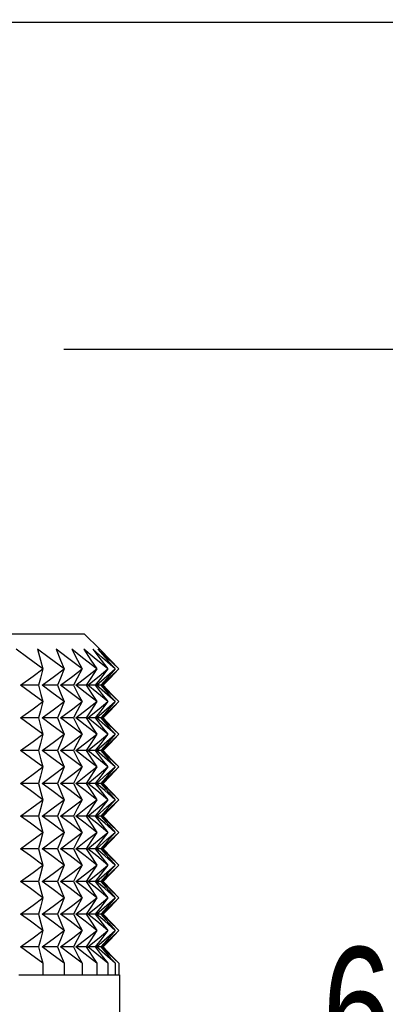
# Model space of a CAD drawing. Header units: millimetres. Extents: x 0 to 419, y 0 to 324.
# Tile 16 of 24: x 309 to 323, y 115 to 153. Entities that reach past the tile are written whole.
import ezdxf

# ---------------------------------------------------------------- set-up
doc = ezdxf.new("R2010")
doc.units = ezdxf.units.MM
doc.header["$LTSCALE"] = 1.5
doc.layers.add('DIMENSIONS', color=140, linetype='Continuous', lineweight=25)
doc.styles.add('SLDTEXTSTYLE2', font='TXT', dxfattribs={"width": 0.75})
doc.dimstyles.new('SLDDIMSTYLE0', dxfattribs={"dimtxt": 4.7625, "dimasz": 4.953, "dimexe": 0, "dimexo": 0.0625, "dimgap": 1.190625, "dimtad": 0, "dimtih": 1, "dimtoh": 1, "dimdec": 1, "dimrnd": 1e-09, "dimzin": 12, "dimdsep": 46, "dimtxsty": 'SLDTEXTSTYLE2', "dimsah": 1, "dimcen": 0.09, "dimadec": 0, "dimazin": 3, "dimtfac": 1, "dimtdec": 1, "dimtofl": 0, "dimtmove": 0, "dimatfit": 3, "dimfxl": 0, "dimfrac": 2, "dimtolj": 1, "dimtzin": 12, "dimarcsym": 0})
doc.dimstyles.new('SLDDIMSTYLE4', dxfattribs={"dimtxt": 4.7625, "dimasz": 4.953, "dimexe": 0, "dimexo": 0.0625, "dimgap": 1.190625, "dimtad": 0, "dimtih": 1, "dimtoh": 1, "dimdec": 1, "dimrnd": 1e-09, "dimzin": 4, "dimdsep": 46, "dimtxsty": 'SLDTEXTSTYLE2', "dimsah": 1, "dimcen": 0.09, "dimadec": 0, "dimazin": 1, "dimtfac": 1, "dimtdec": 1, "dimtmove": 0, "dimatfit": 0, "dimfxl": 0, "dimfrac": 2, "dimtolj": 1, "dimtzin": 12, "dimarcsym": 0})

# ---------------------------------------------------------------- blocks, each defined once
blk = doc.blocks.new('_D_7')
at = {"layer": 'DIMENSIONS'}
for p, q in [((310.443, 140.058), (331.426, 140.058)), ((326.664, 140.058), (326.664, 118.332)), ((320.506, 109.732), (319.055, 109.732)), ((319.055, 109.732), (319.055, 102.171)), ((332.822, 109.732), (334.273, 109.732)), ((334.273, 109.732), (334.273, 102.171)), ((319.055, 102.171), (320.506, 102.171)), ((334.273, 102.171), (332.822, 102.171)), ((326.664, 79.479), (326.664, 101.204)), ((313.554, 79.479), (331.426, 79.479))]:
    blk.add_line(p, q, dxfattribs=at)
for points in [[(326.664, 140.058), (325.902, 135.105), (327.426, 135.105)], [(326.664, 79.479), (327.426, 84.432), (325.902, 84.432)]]:
    blk.add_solid(points, dxfattribs=at)
at = {"layer": 'DIMENSIONS', "char_height": 4.7625, "attachment_point": 1, "style": 'SLDTEXTSTYLE2'}
for s, insert in [('60.6', (320.506, 116.838)), ('2.39', (320.506, 108.31))]:
    blk.add_mtext(s, dxfattribs=dict(at, insert=insert))
blk = doc.blocks.new('_D_8')
at = {"layer": 'DIMENSIONS'}
for p, q in [((336.189, 158.42), (326.664, 158.42)), ((326.664, 158.42), (326.664, 152.758)), ((343.747, 158.384), (342.296, 158.384)), ((342.296, 158.384), (342.296, 150.824)), ((356.063, 158.384), (357.514, 158.384)), ((357.514, 158.384), (357.514, 150.824)), ((304.347, 152.758), (331.426, 152.758)), ((326.664, 140.058), (326.664, 152.758)), ((342.296, 150.824), (343.747, 150.824)), ((357.514, 150.824), (356.063, 150.824)), ((310.443, 140.058), (331.426, 140.058))]:
    blk.add_line(p, q, dxfattribs=at)
for points in [[(326.664, 152.758), (325.902, 147.805), (327.426, 147.805)], [(326.664, 140.058), (327.426, 145.011), (325.902, 145.011)]]:
    blk.add_solid(points, dxfattribs=at)
at = {"layer": 'DIMENSIONS', "char_height": 4.7625, "attachment_point": 1, "style": 'SLDTEXTSTYLE2'}
for s, insert in [('12.7', (343.747, 165.491)), ('0.50', (343.747, 156.963))]:
    blk.add_mtext(s, dxfattribs=dict(at, insert=insert))
blk = doc.blocks.new('_D_9')
at = {"layer": 'DIMENSIONS'}
for p, q in [((291.362, 152.573), (291.362, 169.54)), ((303.362, 152.573), (303.362, 169.54)), ((264.97, 164.777), (263.518, 164.777)), ((263.518, 164.777), (263.518, 157.217)), ((277.286, 164.777), (278.737, 164.777)), ((278.737, 164.777), (278.737, 157.217)), ((291.362, 164.777), (281.843, 164.777)), ((303.362, 164.777), (312.887, 164.777)), ((263.518, 157.217), (264.97, 157.217)), ((278.737, 157.217), (277.286, 157.217))]:
    blk.add_line(p, q, dxfattribs=at)
for points in [[(291.362, 164.777), (286.409, 165.539), (286.409, 164.015)], [(303.362, 164.777), (308.315, 164.015), (308.315, 165.539)]]:
    blk.add_solid(points, dxfattribs=at)
at = {"layer": 'DIMENSIONS', "char_height": 4.7625, "attachment_point": 1, "style": 'SLDTEXTSTYLE2'}
for s, insert in [('%%c', (261.378, 171.884)), ('12.0', (268.561, 171.884)), ('0.47', (264.97, 163.356))]:
    blk.add_mtext(s, dxfattribs=dict(at, insert=insert))

msp = doc.modelspace()

# ---------------------------------------------------------------- linework, layer by layer
for p, q in [((283.488, 129.009), (311.235, 129.009)), ((311.235, 129.009), (311.84, 128.404)), ((309.46, 127.007), (308.765, 127.007)), ((310.2, 127.007), (309.6, 127.007)), ((310.818, 127.007), (310.319, 127.007)), ((311.307, 127.007), (310.914, 127.007)), ((311.664, 127.007), (311.38, 127.007)), ((311.884, 127.007), (311.713, 127.007)), ((311.966, 127.007), (311.909, 127.007)), ((309.46, 125.737), (308.765, 125.737)), ((310.2, 125.737), (309.6, 125.737)), ((310.818, 125.737), (310.319, 125.737)), ((311.307, 125.737), (310.914, 125.737)), ((311.664, 125.737), (311.38, 125.737)), ((311.884, 125.737), (311.713, 125.737)), ((311.966, 125.737), (311.909, 125.737)), ((309.46, 124.467), (308.765, 124.467)), ((310.2, 124.467), (309.6, 124.467)), ((310.818, 124.467), (310.319, 124.467)), ((311.307, 124.467), (310.914, 124.467)), ((311.664, 124.467), (311.38, 124.467)), ((311.884, 124.467), (311.713, 124.467)), ((311.966, 124.467), (311.909, 124.467)), ((309.46, 123.197), (308.765, 123.197)), ((310.2, 123.197), (309.6, 123.197)), ((310.818, 123.197), (310.319, 123.197)), ((311.307, 123.197), (310.914, 123.197)), ((311.664, 123.197), (311.38, 123.197)), ((311.884, 123.197), (311.713, 123.197)), ((311.966, 123.197), (311.909, 123.197)), ((309.46, 121.927), (308.765, 121.927)), ((310.2, 121.927), (309.6, 121.927)), ((310.818, 121.927), (310.319, 121.927)), ((311.307, 121.927), (310.914, 121.927)), ((311.664, 121.927), (311.38, 121.927)), ((311.884, 121.927), (311.713, 121.927)), ((311.966, 121.927), (311.909, 121.927)), ((309.46, 120.657), (308.765, 120.657)), ((310.2, 120.657), (309.6, 120.657)), ((310.818, 120.657), (310.319, 120.657)), ((311.307, 120.657), (310.914, 120.657)), ((311.664, 120.657), (311.38, 120.657)), ((311.884, 120.657), (311.713, 120.657)), ((311.966, 120.657), (311.909, 120.657)), ((309.46, 119.387), (308.765, 119.387)), ((310.2, 119.387), (309.6, 119.387)), ((310.818, 119.387), (310.319, 119.387)), ((311.307, 119.387), (310.914, 119.387)), ((311.664, 119.387), (311.38, 119.387)), ((311.884, 119.387), (311.713, 119.387)), ((311.966, 119.387), (311.909, 119.387)), ((309.46, 118.117), (308.765, 118.117)), ((310.2, 118.117), (309.6, 118.117)), ((310.818, 118.117), (310.319, 118.117)), ((311.307, 118.117), (310.914, 118.117)), ((311.664, 118.117), (311.38, 118.117)), ((311.884, 118.117), (311.713, 118.117)), ((311.966, 118.117), (311.909, 118.117)), ((309.46, 116.847), (308.765, 116.847)), ((310.2, 116.847), (309.6, 116.847)), ((310.818, 116.847), (310.319, 116.847)), ((311.307, 116.847), (310.914, 116.847)), ((311.664, 116.847), (311.38, 116.847)), ((311.884, 116.847), (311.713, 116.847)), ((311.966, 116.847), (311.909, 116.847)), ((309.633, 116.212), (309.633, 115.76)), ((310.456, 116.212), (310.456, 115.76)), ((311.154, 116.212), (311.154, 115.76)), ((311.72, 116.212), (311.72, 115.76)), ((312.15, 116.212), (312.15, 115.76)), ((312.439, 116.212), (312.439, 115.76)), ((312.584, 116.212), (312.584, 115.76)), ((308.694, 115.76), (309.633, 115.76)), ((309.633, 115.76), (310.456, 115.76)), ((310.456, 115.76), (311.154, 115.76)), ((311.154, 115.76), (311.72, 115.76)), ((311.72, 115.76), (312.15, 115.76)), ((312.15, 115.76), (312.439, 115.76)), ((312.439, 115.76), (312.584, 115.76)), ((312.584, 115.76), (312.602, 115.76)), ((312.602, 115.76), (312.602, 89.385))]:
    msp.add_line(p, q)
at = {"flags": 128}
for points in [[(309.633, 127.642), (309.042, 128.077), (308.587, 128.404)], [(310.456, 127.642), (309.873, 128.077), (309.425, 128.404)], [(309.425, 128.404), (309.54, 127.986), (309.633, 127.642)], [(311.154, 127.642), (310.585, 128.077), (310.148, 128.404)], [(310.148, 128.404), (310.319, 127.986), (310.456, 127.642)], [(311.72, 127.642), (311.171, 128.077), (310.749, 128.404)], [(310.749, 128.404), (310.974, 127.986), (311.154, 127.642)], [(312.15, 127.642), (311.626, 128.077), (311.223, 128.404)], [(311.223, 128.404), (311.499, 127.986), (311.72, 127.642)], [(312.439, 127.642), (311.945, 128.077), (311.565, 128.404)], [(311.565, 128.404), (311.889, 127.986), (312.15, 127.642)], [(312.584, 127.642), (312.124, 128.077), (311.771, 128.404)], [(311.771, 128.404), (312.141, 127.986), (312.439, 127.642)], [(311.84, 128.404), (312.252, 127.986), (312.584, 127.642)], [(308.765, 127.007), (309.252, 127.361), (309.633, 127.642)], [(309.633, 127.642), (309.537, 127.285), (309.46, 127.007)], [(309.6, 127.007), (310.081, 127.361), (310.456, 127.642)], [(310.456, 127.642), (310.313, 127.285), (310.2, 127.007)], [(310.319, 127.007), (310.788, 127.361), (311.154, 127.642)], [(311.154, 127.642), (310.966, 127.285), (310.818, 127.007)], [(310.914, 127.007), (311.367, 127.361), (311.72, 127.642)], [(311.72, 127.642), (311.49, 127.285), (311.307, 127.007)], [(311.38, 127.007), (311.813, 127.361), (312.15, 127.642)], [(312.15, 127.642), (311.879, 127.285), (311.664, 127.007)], [(311.713, 127.007), (312.121, 127.361), (312.439, 127.642)], [(312.439, 127.642), (312.129, 127.285), (311.884, 127.007)], [(311.909, 127.007), (312.288, 127.361), (312.584, 127.642)], [(312.584, 127.642), (312.239, 127.285), (311.966, 127.007)], [(309.633, 126.372), (309.148, 126.73), (308.765, 127.007)], [(309.46, 127.007), (309.557, 126.653), (309.633, 126.372)], [(310.456, 126.372), (309.978, 126.73), (309.6, 127.007)], [(310.2, 127.007), (310.344, 126.653), (310.456, 126.372)], [(311.154, 126.372), (310.688, 126.73), (310.319, 127.007)], [(310.818, 127.007), (311.007, 126.653), (311.154, 126.372)], [(311.72, 126.372), (311.27, 126.73), (310.914, 127.007)], [(311.307, 127.007), (311.539, 126.653), (311.72, 126.372)], [(312.15, 126.372), (311.72, 126.73), (311.38, 127.007)], [(311.664, 127.007), (311.937, 126.653), (312.15, 126.372)], [(312.439, 126.372), (312.033, 126.73), (311.713, 127.007)], [(311.884, 127.007), (312.196, 126.653), (312.439, 126.372)], [(312.584, 126.372), (312.207, 126.73), (311.909, 127.007)], [(311.966, 127.007), (312.313, 126.653), (312.584, 126.372)], [(308.765, 125.737), (309.252, 126.091), (309.633, 126.372)], [(309.633, 126.372), (309.537, 126.015), (309.46, 125.737)], [(309.6, 125.737), (310.081, 126.091), (310.456, 126.372)], [(310.456, 126.372), (310.313, 126.015), (310.2, 125.737)], [(310.319, 125.737), (310.788, 126.091), (311.154, 126.372)], [(311.154, 126.372), (310.966, 126.015), (310.818, 125.737)], [(310.914, 125.737), (311.367, 126.091), (311.72, 126.372)], [(311.72, 126.372), (311.49, 126.015), (311.307, 125.737)], [(311.38, 125.737), (311.813, 126.091), (312.15, 126.372)], [(312.15, 126.372), (311.879, 126.015), (311.664, 125.737)], [(311.713, 125.737), (312.121, 126.091), (312.439, 126.372)], [(312.439, 126.372), (312.129, 126.015), (311.884, 125.737)], [(311.909, 125.737), (312.288, 126.091), (312.584, 126.372)], [(312.584, 126.372), (312.239, 126.015), (311.966, 125.737)], [(309.633, 125.102), (309.148, 125.46), (308.765, 125.737)], [(309.46, 125.737), (309.557, 125.383), (309.633, 125.102)], [(310.456, 125.102), (309.978, 125.46), (309.6, 125.737)], [(310.2, 125.737), (310.344, 125.383), (310.456, 125.102)], [(311.154, 125.102), (310.688, 125.46), (310.319, 125.737)], [(310.818, 125.737), (311.007, 125.383), (311.154, 125.102)], [(311.72, 125.102), (311.27, 125.46), (310.914, 125.737)], [(311.307, 125.737), (311.539, 125.383), (311.72, 125.102)], [(312.15, 125.102), (311.72, 125.46), (311.38, 125.737)], [(311.664, 125.737), (311.937, 125.383), (312.15, 125.102)], [(312.439, 125.102), (312.033, 125.46), (311.713, 125.737)], [(311.884, 125.737), (312.196, 125.383), (312.439, 125.102)], [(312.584, 125.102), (312.207, 125.46), (311.909, 125.737)], [(311.966, 125.737), (312.313, 125.383), (312.584, 125.102)], [(308.765, 124.467), (309.252, 124.821), (309.633, 125.102)], [(309.633, 125.102), (309.537, 124.745), (309.46, 124.467)], [(309.6, 124.467), (310.081, 124.821), (310.456, 125.102)], [(310.456, 125.102), (310.313, 124.745), (310.2, 124.467)], [(310.319, 124.467), (310.788, 124.821), (311.154, 125.102)], [(311.154, 125.102), (310.966, 124.745), (310.818, 124.467)], [(310.914, 124.467), (311.367, 124.821), (311.72, 125.102)], [(311.72, 125.102), (311.49, 124.745), (311.307, 124.467)], [(311.38, 124.467), (311.813, 124.821), (312.15, 125.102)], [(312.15, 125.102), (311.879, 124.745), (311.664, 124.467)], [(311.713, 124.467), (312.121, 124.821), (312.439, 125.102)], [(312.439, 125.102), (312.129, 124.745), (311.884, 124.467)], [(311.909, 124.467), (312.288, 124.821), (312.584, 125.102)], [(312.584, 125.102), (312.239, 124.745), (311.966, 124.467)], [(309.633, 123.832), (309.148, 124.19), (308.765, 124.467)], [(309.46, 124.467), (309.557, 124.113), (309.633, 123.832)], [(310.456, 123.832), (309.978, 124.19), (309.6, 124.467)], [(310.2, 124.467), (310.344, 124.113), (310.456, 123.832)], [(311.154, 123.832), (310.688, 124.19), (310.319, 124.467)], [(310.818, 124.467), (311.007, 124.113), (311.154, 123.832)], [(311.72, 123.832), (311.27, 124.19), (310.914, 124.467)], [(311.307, 124.467), (311.539, 124.113), (311.72, 123.832)], [(312.15, 123.832), (311.72, 124.19), (311.38, 124.467)], [(311.664, 124.467), (311.937, 124.113), (312.15, 123.832)], [(312.439, 123.832), (312.033, 124.19), (311.713, 124.467)], [(311.884, 124.467), (312.196, 124.113), (312.439, 123.832)], [(312.584, 123.832), (312.207, 124.19), (311.909, 124.467)], [(311.966, 124.467), (312.313, 124.113), (312.584, 123.832)], [(308.765, 123.197), (309.252, 123.551), (309.633, 123.832)], [(309.633, 123.832), (309.537, 123.475), (309.46, 123.197)], [(309.6, 123.197), (310.081, 123.551), (310.456, 123.832)], [(310.456, 123.832), (310.313, 123.475), (310.2, 123.197)], [(310.319, 123.197), (310.788, 123.551), (311.154, 123.832)], [(311.154, 123.832), (310.966, 123.475), (310.818, 123.197)], [(310.914, 123.197), (311.367, 123.551), (311.72, 123.832)], [(311.72, 123.832), (311.49, 123.475), (311.307, 123.197)], [(311.38, 123.197), (311.813, 123.551), (312.15, 123.832)], [(312.15, 123.832), (311.879, 123.475), (311.664, 123.197)], [(311.713, 123.197), (312.121, 123.551), (312.439, 123.832)], [(312.439, 123.832), (312.129, 123.475), (311.884, 123.197)], [(311.909, 123.197), (312.288, 123.551), (312.584, 123.832)], [(312.584, 123.832), (312.239, 123.475), (311.966, 123.197)], [(309.633, 122.562), (309.148, 122.92), (308.765, 123.197)], [(309.46, 123.197), (309.557, 122.843), (309.633, 122.562)], [(310.456, 122.562), (309.978, 122.92), (309.6, 123.197)], [(310.2, 123.197), (310.344, 122.843), (310.456, 122.562)], [(311.154, 122.562), (310.688, 122.92), (310.319, 123.197)], [(310.818, 123.197), (311.007, 122.843), (311.154, 122.562)], [(311.72, 122.562), (311.27, 122.92), (310.914, 123.197)], [(311.307, 123.197), (311.539, 122.843), (311.72, 122.562)], [(312.15, 122.562), (311.72, 122.92), (311.38, 123.197)], [(311.664, 123.197), (311.937, 122.843), (312.15, 122.562)], [(312.439, 122.562), (312.033, 122.92), (311.713, 123.197)], [(311.884, 123.197), (312.196, 122.843), (312.439, 122.562)], [(312.584, 122.562), (312.207, 122.92), (311.909, 123.197)], [(311.966, 123.197), (312.313, 122.843), (312.584, 122.562)], [(308.765, 121.927), (309.252, 122.281), (309.633, 122.562)], [(309.633, 122.562), (309.537, 122.205), (309.46, 121.927)], [(309.6, 121.927), (310.081, 122.281), (310.456, 122.562)], [(310.456, 122.562), (310.313, 122.205), (310.2, 121.927)], [(310.319, 121.927), (310.788, 122.281), (311.154, 122.562)], [(311.154, 122.562), (310.966, 122.205), (310.818, 121.927)], [(310.914, 121.927), (311.367, 122.281), (311.72, 122.562)], [(311.72, 122.562), (311.49, 122.205), (311.307, 121.927)], [(311.38, 121.927), (311.813, 122.281), (312.15, 122.562)], [(312.15, 122.562), (311.879, 122.205), (311.664, 121.927)], [(311.713, 121.927), (312.121, 122.281), (312.439, 122.562)], [(312.439, 122.562), (312.129, 122.205), (311.884, 121.927)], [(311.909, 121.927), (312.288, 122.281), (312.584, 122.562)], [(312.584, 122.562), (312.239, 122.205), (311.966, 121.927)], [(309.633, 121.292), (309.148, 121.65), (308.765, 121.927)], [(309.46, 121.927), (309.557, 121.573), (309.633, 121.292)], [(310.456, 121.292), (309.978, 121.65), (309.6, 121.927)], [(310.2, 121.927), (310.344, 121.573), (310.456, 121.292)], [(311.154, 121.292), (310.688, 121.65), (310.319, 121.927)], [(310.818, 121.927), (311.007, 121.573), (311.154, 121.292)], [(311.72, 121.292), (311.27, 121.65), (310.914, 121.927)], [(311.307, 121.927), (311.539, 121.573), (311.72, 121.292)], [(312.15, 121.292), (311.72, 121.65), (311.38, 121.927)], [(311.664, 121.927), (311.937, 121.573), (312.15, 121.292)], [(312.439, 121.292), (312.033, 121.65), (311.713, 121.927)], [(311.884, 121.927), (312.196, 121.573), (312.439, 121.292)], [(312.584, 121.292), (312.207, 121.65), (311.909, 121.927)], [(311.966, 121.927), (312.313, 121.573), (312.584, 121.292)], [(308.765, 120.657), (309.252, 121.011), (309.633, 121.292)], [(309.633, 121.292), (309.537, 120.935), (309.46, 120.657)], [(309.6, 120.657), (310.081, 121.011), (310.456, 121.292)], [(310.456, 121.292), (310.313, 120.935), (310.2, 120.657)], [(310.319, 120.657), (310.788, 121.011), (311.154, 121.292)], [(311.154, 121.292), (310.966, 120.935), (310.818, 120.657)], [(310.914, 120.657), (311.367, 121.011), (311.72, 121.292)], [(311.72, 121.292), (311.49, 120.935), (311.307, 120.657)], [(311.38, 120.657), (311.813, 121.011), (312.15, 121.292)], [(312.15, 121.292), (311.879, 120.935), (311.664, 120.657)], [(311.713, 120.657), (312.121, 121.011), (312.439, 121.292)], [(312.439, 121.292), (312.129, 120.935), (311.884, 120.657)], [(311.909, 120.657), (312.288, 121.011), (312.584, 121.292)], [(312.584, 121.292), (312.239, 120.935), (311.966, 120.657)], [(309.633, 120.022), (309.148, 120.38), (308.765, 120.657)], [(309.46, 120.657), (309.557, 120.303), (309.633, 120.022)], [(310.456, 120.022), (309.978, 120.38), (309.6, 120.657)], [(310.2, 120.657), (310.344, 120.303), (310.456, 120.022)], [(311.154, 120.022), (310.688, 120.38), (310.319, 120.657)], [(310.818, 120.657), (311.007, 120.303), (311.154, 120.022)], [(311.72, 120.022), (311.27, 120.38), (310.914, 120.657)], [(311.307, 120.657), (311.539, 120.303), (311.72, 120.022)], [(312.15, 120.022), (311.72, 120.38), (311.38, 120.657)], [(311.664, 120.657), (311.937, 120.303), (312.15, 120.022)], [(312.439, 120.022), (312.033, 120.38), (311.713, 120.657)], [(311.884, 120.657), (312.196, 120.303), (312.439, 120.022)], [(312.584, 120.022), (312.207, 120.38), (311.909, 120.657)], [(311.966, 120.657), (312.313, 120.303), (312.584, 120.022)], [(308.765, 119.387), (309.252, 119.741), (309.633, 120.022)], [(309.633, 120.022), (309.537, 119.665), (309.46, 119.387)], [(309.6, 119.387), (310.081, 119.741), (310.456, 120.022)], [(310.456, 120.022), (310.313, 119.665), (310.2, 119.387)], [(310.319, 119.387), (310.788, 119.741), (311.154, 120.022)], [(311.154, 120.022), (310.966, 119.665), (310.818, 119.387)], [(310.914, 119.387), (311.367, 119.741), (311.72, 120.022)], [(311.72, 120.022), (311.49, 119.665), (311.307, 119.387)], [(311.38, 119.387), (311.813, 119.741), (312.15, 120.022)], [(312.15, 120.022), (311.879, 119.665), (311.664, 119.387)], [(311.713, 119.387), (312.121, 119.741), (312.439, 120.022)], [(312.439, 120.022), (312.129, 119.665), (311.884, 119.387)], [(311.909, 119.387), (312.288, 119.741), (312.584, 120.022)], [(312.584, 120.022), (312.239, 119.665), (311.966, 119.387)], [(309.633, 118.752), (309.148, 119.11), (308.765, 119.387)], [(309.46, 119.387), (309.557, 119.033), (309.633, 118.752)], [(310.456, 118.752), (309.978, 119.11), (309.6, 119.387)], [(310.2, 119.387), (310.344, 119.033), (310.456, 118.752)], [(311.154, 118.752), (310.688, 119.11), (310.319, 119.387)], [(310.818, 119.387), (311.007, 119.033), (311.154, 118.752)], [(311.72, 118.752), (311.27, 119.11), (310.914, 119.387)], [(311.307, 119.387), (311.539, 119.033), (311.72, 118.752)], [(312.15, 118.752), (311.72, 119.11), (311.38, 119.387)], [(311.664, 119.387), (311.937, 119.033), (312.15, 118.752)], [(312.439, 118.752), (312.033, 119.11), (311.713, 119.387)], [(311.884, 119.387), (312.196, 119.033), (312.439, 118.752)], [(312.584, 118.752), (312.207, 119.11), (311.909, 119.387)], [(311.966, 119.387), (312.313, 119.033), (312.584, 118.752)], [(308.765, 118.117), (309.252, 118.471), (309.633, 118.752)], [(309.633, 118.752), (309.537, 118.395), (309.46, 118.117)], [(309.6, 118.117), (310.081, 118.471), (310.456, 118.752)], [(310.456, 118.752), (310.313, 118.395), (310.2, 118.117)], [(310.319, 118.117), (310.788, 118.471), (311.154, 118.752)], [(311.154, 118.752), (310.966, 118.395), (310.818, 118.117)], [(310.914, 118.117), (311.367, 118.471), (311.72, 118.752)], [(311.72, 118.752), (311.49, 118.395), (311.307, 118.117)], [(311.38, 118.117), (311.813, 118.471), (312.15, 118.752)], [(312.15, 118.752), (311.879, 118.395), (311.664, 118.117)], [(311.713, 118.117), (312.121, 118.471), (312.439, 118.752)], [(312.439, 118.752), (312.129, 118.395), (311.884, 118.117)], [(311.909, 118.117), (312.288, 118.471), (312.584, 118.752)], [(312.584, 118.752), (312.239, 118.395), (311.966, 118.117)], [(309.633, 117.482), (309.148, 117.84), (308.765, 118.117)], [(309.46, 118.117), (309.557, 117.763), (309.633, 117.482)], [(310.456, 117.482), (309.978, 117.84), (309.6, 118.117)], [(310.2, 118.117), (310.344, 117.763), (310.456, 117.482)], [(311.154, 117.482), (310.688, 117.84), (310.319, 118.117)], [(310.818, 118.117), (311.007, 117.763), (311.154, 117.482)], [(311.72, 117.482), (311.27, 117.84), (310.914, 118.117)], [(311.307, 118.117), (311.539, 117.763), (311.72, 117.482)], [(312.15, 117.482), (311.72, 117.84), (311.38, 118.117)], [(311.664, 118.117), (311.937, 117.763), (312.15, 117.482)], [(312.439, 117.482), (312.033, 117.84), (311.713, 118.117)], [(311.884, 118.117), (312.196, 117.763), (312.439, 117.482)], [(312.584, 117.482), (312.207, 117.84), (311.909, 118.117)], [(311.966, 118.117), (312.313, 117.763), (312.584, 117.482)], [(308.765, 116.847), (309.252, 117.201), (309.633, 117.482)], [(309.633, 117.482), (309.537, 117.125), (309.46, 116.847)], [(309.6, 116.847), (310.081, 117.201), (310.456, 117.482)], [(310.456, 117.482), (310.313, 117.125), (310.2, 116.847)], [(310.319, 116.847), (310.788, 117.201), (311.154, 117.482)], [(311.154, 117.482), (310.966, 117.125), (310.818, 116.847)], [(310.914, 116.847), (311.367, 117.201), (311.72, 117.482)], [(311.72, 117.482), (311.49, 117.125), (311.307, 116.847)], [(311.38, 116.847), (311.813, 117.201), (312.15, 117.482)], [(312.15, 117.482), (311.879, 117.125), (311.664, 116.847)], [(311.713, 116.847), (312.121, 117.201), (312.439, 117.482)], [(312.439, 117.482), (312.129, 117.125), (311.884, 116.847)], [(311.909, 116.847), (312.288, 117.201), (312.584, 117.482)], [(312.584, 117.482), (312.239, 117.125), (311.966, 116.847)], [(309.633, 116.212), (309.148, 116.57), (308.765, 116.847)], [(309.46, 116.847), (309.557, 116.493), (309.633, 116.212)], [(310.456, 116.212), (309.978, 116.57), (309.6, 116.847)], [(310.2, 116.847), (310.344, 116.493), (310.456, 116.212)], [(311.154, 116.212), (310.688, 116.57), (310.319, 116.847)], [(310.818, 116.847), (311.007, 116.493), (311.154, 116.212)], [(311.72, 116.212), (311.27, 116.57), (310.914, 116.847)], [(311.307, 116.847), (311.539, 116.493), (311.72, 116.212)], [(312.15, 116.212), (311.72, 116.57), (311.38, 116.847)], [(311.664, 116.847), (311.937, 116.493), (312.15, 116.212)], [(312.439, 116.212), (312.033, 116.57), (311.713, 116.847)], [(311.884, 116.847), (312.196, 116.493), (312.439, 116.212)], [(312.584, 116.212), (312.207, 116.57), (311.909, 116.847)], [(311.966, 116.847), (312.313, 116.493), (312.584, 116.212)]]:
    msp.add_lwpolyline(points, dxfattribs=at)

# ---------------------------------------------------------------- dimensions: what is measured, and where the dimension line sits
at = {"layer": 'DIMENSIONS'}
dim = msp.add_linear_dim(base=(291.362, 164.777), p1=(303.362, 150.668), p2=(291.362, 150.668), text='%%c<>', dimstyle='SLDDIMSTYLE4', dxfattribs=at)
dim.commit()
dim.dimension.update_dxf_attribs({"geometry": '_D_9', "text_midpoint": (271.128, 164.777), "dimtype": 160})
for base, p2, picture, middle in [((326.664, 152.758), (302.442, 152.758), '_D_8', (326.664, 158.42)), ((326.664, 79.479), (311.649, 79.479), '_D_7', (326.664, 109.768))]:
    dim = msp.add_linear_dim(base=base, p1=(308.538, 140.058), p2=p2, angle=90, dimstyle='SLDDIMSTYLE0', dxfattribs=at)
    dim.commit()
    dim.dimension.update_dxf_attribs({"geometry": picture, "text_midpoint": middle, "dimtype": 160})

doc.saveas('drawing.dxf')
